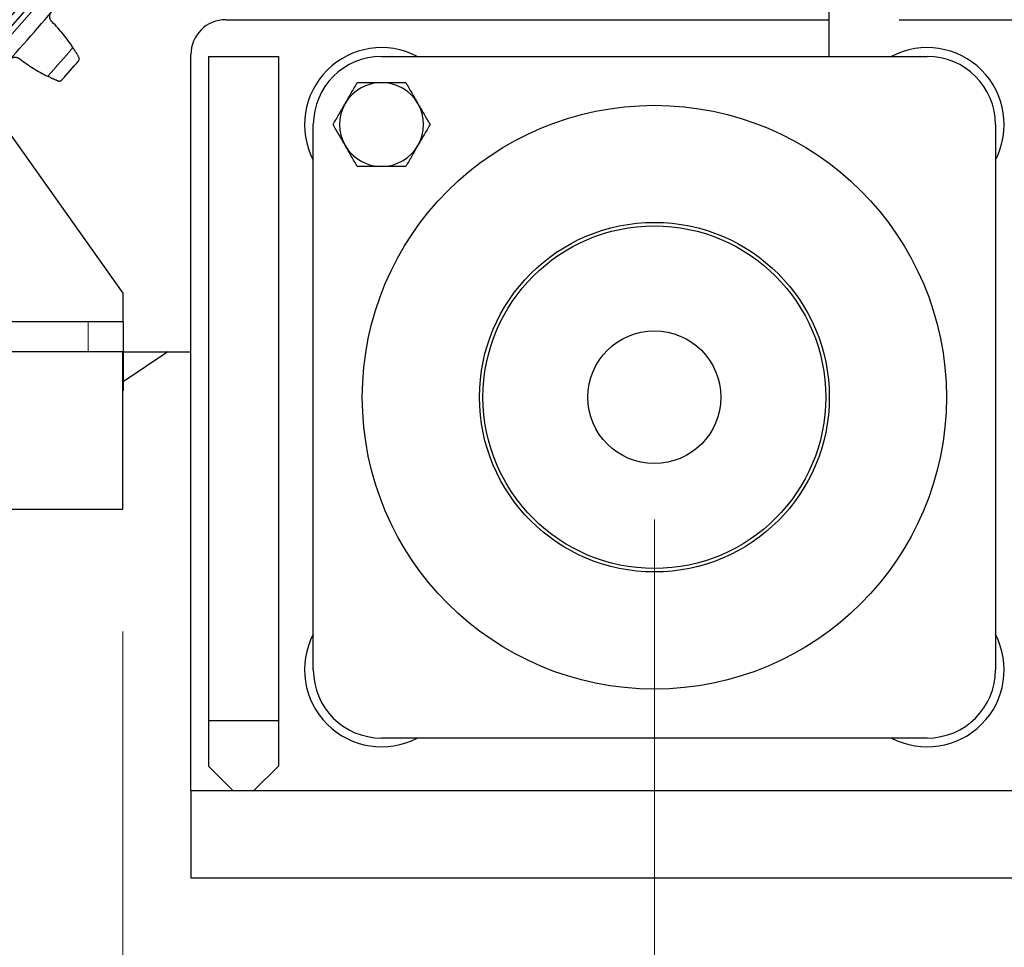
# Model space of a CAD drawing. Header units: inches. Extents: x 0 to 20790, y -12 to 14700.
# Tile 247 of 256: x 10435 to 10716, y 3013 to 3278. Entities that reach past the tile are written whole.
import ezdxf

# ---------------------------------------------------------------- set-up
doc = ezdxf.new("R2010")
doc.units = ezdxf.units.IN
for name, color, linetype, true_color in [('1', 7, 'Continuous', 0xffffff), ('204', 7, 'Continuous', 0xffffff), ('254', 7, 'Continuous', 0xffffff)]:
    doc.layers.add(name, color=color, linetype=linetype, true_color=true_color)
doc.styles.add('latin_extended', font='simplex.shx')
doc.dimstyles.get("Standard").update_dxf_attribs({"dimtxt": 0.18, "dimasz": 0.18, "dimexe": 0.18, "dimexo": 0.0625, "dimgap": 0.09, "dimtad": 0, "dimtih": 1, "dimtoh": 1, "dimdec": 4, "dimzin": 0, "dimdsep": 46, "dimtxsty": 'Standard', "dimcen": 0.09, "dimadec": 0, "dimazin": 0, "dimtfac": 1, "dimtdec": 4, "dimtofl": 0, "dimtmove": 0, "dimatfit": 3, "dimfxl": 1, "dimtolj": 1, "dimtzin": 0, "dimarcsym": 0})

# ---------------------------------------------------------------- blocks, each defined once
blk = doc.blocks.new('_U7')
at = {"layer": '254', "color": 3, "linetype": 'Continuous', "lineweight": 13, "transparency": 16777216}
for p, q in [((10006.19, 3683), (12004.46, 3683)), ((11969.46, 3560.5), (11969.46, 3155.5)), ((10981.19, 3033), (12004.46, 3033))]:
    blk.add_line(p, q, dxfattribs=at)
at = {"layer": '254', "color": 3, "transparency": 16777216}
for points in [[(11989.87, 3560.5), (11949.04, 3560.5), (11969.46, 3683)], [(11949.04, 3155.5), (11989.87, 3155.5), (11969.46, 3033)]]:
    blk.add_solid(points, dxfattribs=at)
at = {"layer": 'Defpoints', "color": 0, "transparency": 16777216}
for p in [(9971.19, 3683), (10946.19, 3033), (11969.46, 3033)]:
    blk.add_point(p, dxfattribs=at)
at = {"layer": '254', "color": 2, "lineweight": 13, "transparency": 16777216, "insert": (11785.71, 3200.5), "char_height": 122.5, "attachment_point": 1, "rotation": 90, "style": 'latin_extended'}
blk.add_mtext('\\A1;650', dxfattribs=at)
blk = doc.blocks.new('_U12')
at = {"layer": '254', "color": 3, "linetype": 'Continuous', "lineweight": 13, "transparency": 16777216}
for p, q in [((8877.69, 2997.5), (8877.69, 1585)), ((11066.19, 2997.5), (11066.19, 1585)), ((9000.19, 1620), (10943.69, 1620))]:
    blk.add_line(p, q, dxfattribs=at)
at = {"layer": '254', "color": 3, "transparency": 16777216}
for points in [[(9000.19, 1640.42), (9000.19, 1599.58), (8877.69, 1620)], [(10943.69, 1599.58), (10943.69, 1640.42), (11066.19, 1620)]]:
    blk.add_solid(points, dxfattribs=at)
at = {"layer": 'Defpoints', "color": 0, "transparency": 16777216}
for p in [(8877.69, 3032.5), (11066.19, 3032.5), (11066.19, 1620)]:
    blk.add_point(p, dxfattribs=at)
at = {"layer": '254', "color": 2, "lineweight": 13, "transparency": 16777216, "insert": (9767.77, 1803.75), "char_height": 122.5, "attachment_point": 1, "style": 'latin_extended'}
blk.add_mtext('\\A1;2188', dxfattribs=at)
blk = doc.blocks.new('_U13')
at = {"layer": '254', "color": 3, "linetype": 'Continuous', "lineweight": 13, "transparency": 16777216}
for p, q in [((9326.19, 3135), (9326.19, 1865)), ((10616.19, 3135), (10616.19, 1865)), ((9448.69, 1900), (10493.69, 1900))]:
    blk.add_line(p, q, dxfattribs=at)
at = {"layer": '254', "color": 3, "transparency": 16777216}
for points in [[(9448.69, 1920.42), (9448.69, 1879.58), (9326.19, 1900)], [(10493.69, 1879.58), (10493.69, 1920.42), (10616.19, 1900)]]:
    blk.add_solid(points, dxfattribs=at)
at = {"layer": 'Defpoints', "color": 0, "transparency": 16777216}
for p in [(9326.19, 3170), (10616.19, 3170), (10616.19, 1900)]:
    blk.add_point(p, dxfattribs=at)
at = {"layer": '254', "color": 2, "lineweight": 13, "transparency": 16777216, "insert": (9767.02, 2083.75), "char_height": 122.5, "attachment_point": 1, "style": 'latin_extended'}
blk.add_mtext('\\A1;1290', dxfattribs=at)
blk = doc.blocks.new('_U14')
at = {"layer": '254', "color": 3, "linetype": 'Continuous', "lineweight": 13, "transparency": 16777216}
for p, q in [((9478.19, 3103), (9478.19, 2145)), ((10464.19, 3103), (10464.19, 2145)), ((9600.69, 2180), (10341.69, 2180))]:
    blk.add_line(p, q, dxfattribs=at)
at = {"layer": '254', "color": 3, "transparency": 16777216}
for points in [[(9600.69, 2200.42), (9600.69, 2159.58), (9478.19, 2180)], [(10341.69, 2159.58), (10341.69, 2200.42), (10464.19, 2180)]]:
    blk.add_solid(points, dxfattribs=at)
at = {"layer": 'Defpoints', "color": 0, "transparency": 16777216}
for p in [(9478.19, 3138), (10464.19, 3138), (10464.19, 2180)]:
    blk.add_point(p, dxfattribs=at)
at = {"layer": '254', "color": 2, "lineweight": 13, "transparency": 16777216, "insert": (9816.6, 2363.75), "char_height": 122.5, "attachment_point": 1, "style": 'latin_extended'}
blk.add_mtext('\\A1;986', dxfattribs=at)

msp = doc.modelspace()

# ---------------------------------------------------------------- linework, layer by layer
at = {"layer": '1', "color": 2, "linetype": 'Continuous', "lineweight": 25}
for p, q in [((10666.186, 3267.502), (10666.186, 3423)), ((10493.686, 3278), (10666.185, 3278)), ((10686.183, 3278), (10738.686, 3278)), ((10483.686, 3057.502), (10483.686, 3268)), ((10488.686, 3267.5), (10488.686, 3077.5)), ((10488.686, 3267.5), (10508.686, 3267.5)), ((10508.686, 3267.5), (10508.686, 3077.5)), ((10538.186, 3267.5), (10694.186, 3267.5)), ((10518.686, 3092), (10518.686, 3248)), ((10713.686, 3248), (10713.686, 3092)), ((10464.346, 3199.806), (10432.269, 3244.942)), ((10464.346, 3191.61), (10464.346, 3199.806)), ((10454.346, 3191.61), (10374.952, 3191.61)), ((10464.346, 3191.61), (10454.346, 3191.61)), ((10464.346, 3191.61), (10464.346, 3171.806)), ((10464.186, 3183), (10358.36, 3183)), ((10464.186, 3138), (10464.186, 3183)), ((10477.138, 3182.999), (10464.345, 3174.37)), ((10464.347, 3183), (10483.687, 3183)), ((10464.346, 3171.806), (10464.186, 3171.806)), ((10296.212, 3138), (10464.186, 3138)), ((10488.686, 3077.5), (10508.686, 3077.5)), ((10488.686, 3077.5), (10488.686, 3064.5)), ((10508.686, 3077.5), (10508.686, 3064.5)), ((10694.186, 3072.5), (10538.186, 3072.5)), ((10488.686, 3064.5), (10495.686, 3057.5)), ((10501.686, 3057.5), (10508.686, 3064.5)), ((10483.686, 3057.5), (10748.686, 3057.5)), ((10483.686, 3057.5), (10483.686, 3032.5)), ((10483.686, 3032.5), (10748.686, 3032.5))]:
    msp.add_line(p, q, dxfattribs=at)
at = {"layer": '1', "color": 110, "linetype": 'Continuous', "lineweight": 13}
msp.add_line((10454.346, 3183), (10454.346, 3191.61), dxfattribs=at)
msp.add_circle((9971.186, 3683), 616.6, dxfattribs=at)
at = {"layer": '1', "color": 2, "linetype": 'Continuous', "lineweight": 25}
for centre, radius in [((9971.186, 3683), 615), ((9971.186, 3683), 613), ((10616.186, 3170), 83.5), ((10616.186, 3170), 50), ((10616.186, 3170), 49), ((10616.186, 3170), 19)]:
    msp.add_circle(centre, radius, dxfattribs=at)
for centre, radius, start, end in [((9971.186, 3683), 621, 317.579618, 319.872611), ((10493.686, 3268), 10, 90, 180), ((10538.186, 3248), 22, 62.42319, 207.57681), ((10694.186, 3248), 22, 332.42319, 117.57681), ((9971.186, 3683), 636, 318.405189, 319.04704), ((10538.186, 3248), 19.5, 90, 180), ((10694.186, 3248), 19.5, 0, 90), ((10538.186, 3092), 22, 152.42319, 297.57681), ((10694.186, 3092), 22, 242.42319, 27.57681), ((10538.186, 3092), 19.5, 180, 270), ((10694.186, 3092), 19.5, 270, 0)]:
    msp.add_arc(centre, radius, start, end, dxfattribs=at)
at = {"layer": '1', "color": 110, "linetype": 'Continuous', "lineweight": 13}
msp.add_arc((9971.186, 3683), 632.294, 318.231754, 319.220475, dxfattribs=at)
at = {"layer": '1', "color": 2, "linetype": 'Continuous', "lineweight": 25}
for points, knots in [([(10444.023, 3277.338), (10443.925, 3277.422), (10443.837, 3277.514), (10443.718, 3277.664), (10443.681, 3277.716), (10443.628, 3277.797), (10443.611, 3277.824), (10443.579, 3277.88), (10443.563, 3277.908), (10443.489, 3278.052), (10443.442, 3278.171), (10443.388, 3278.356), (10443.372, 3278.419), (10443.354, 3278.515), (10443.349, 3278.547), (10443.34, 3278.612), (10443.336, 3278.644), (10443.322, 3278.806), (10443.322, 3278.936), (10443.34, 3279.099), (10443.344, 3279.131), (10443.354, 3279.196), (10443.36, 3279.229), (10443.38, 3279.326), (10443.397, 3279.39), (10443.455, 3279.577), (10443.506, 3279.698), (10443.586, 3279.844), (10443.603, 3279.873), (10443.638, 3279.93), (10443.656, 3279.958), (10443.712, 3280.041), (10443.753, 3280.094), (10443.796, 3280.145)], [0, 0, 0, 0, 0.125, 0.125, 0.1875, 0.1875, 0.21875, 0.21875, 0.25, 0.25, 0.375, 0.375, 0.4375, 0.4375, 0.46875, 0.46875, 0.5, 0.5, 0.625, 0.625, 0.65625, 0.65625, 0.6875, 0.6875, 0.75, 0.75, 0.875, 0.875, 0.90625, 0.90625, 0.9375, 0.9375, 1, 1, 1, 1]), ([(10451.64, 3267.287), (10451.596, 3267.364), (10451.549, 3267.448), (10451.448, 3267.624), (10451.34, 3267.812), (10451.219, 3268.02), (10451.138, 3268.157), (10451.122, 3268.184), (10451.088, 3268.24), (10451.072, 3268.268), (10451.021, 3268.354), (10450.986, 3268.412), (10450.88, 3268.588), (10450.807, 3268.708), (10450.655, 3268.955), (10450.576, 3269.082), (10450.455, 3269.276), (10450.413, 3269.341), (10450.35, 3269.44), (10450.329, 3269.473), (10450.286, 3269.54), (10450.265, 3269.574), (10450.157, 3269.743), (10450.068, 3269.879), (10449.977, 3270.017)], [0, 0, 0, 0, 0.125, 0.125, 0.25, 0.375, 0.375, 0.40625, 0.40625, 0.4375, 0.4375, 0.5, 0.5, 0.625, 0.625, 0.75, 0.75, 0.8125, 0.8125, 0.84375, 0.84375, 0.875, 0.875, 1, 1, 1, 1]), ([(10431.936, 3266.633), (10431.981, 3266.682), (10432.075, 3266.775), (10432.229, 3266.9), (10432.339, 3266.972), (10432.425, 3267.023), (10432.454, 3267.039), (10432.513, 3267.07), (10432.542, 3267.084), (10432.692, 3267.154), (10432.815, 3267.197), (10432.974, 3267.235), (10433.006, 3267.242), (10433.055, 3267.251), (10433.071, 3267.254), (10433.103, 3267.259), (10433.185, 3267.272), (10433.33, 3267.285), (10433.46, 3267.284), (10433.589, 3267.277), (10433.653, 3267.27), (10433.846, 3267.24), (10433.971, 3267.208), (10434.151, 3267.143), (10434.211, 3267.118), (10434.298, 3267.077), (10434.327, 3267.063), (10434.384, 3267.032), (10434.412, 3267.016), (10434.55, 3266.934), (10434.653, 3266.858), (10434.749, 3266.772)], [0, 0, 0, 0, 0.0625, 0.125, 0.1875, 0.1875, 0.21875, 0.21875, 0.25, 0.25, 0.375, 0.375, 0.40625, 0.40625, 0.421875, 0.421875, 0.4375, 0.5, 0.5625, 0.5625, 0.625, 0.625, 0.75, 0.75, 0.8125, 0.8125, 0.84375, 0.84375, 0.875, 0.875, 1, 1, 1, 1]), ([(10451.524, 3266.141), (10451.525, 3266.142), (10451.526, 3266.143), (10451.527, 3266.145), (10451.528, 3266.147), (10451.531, 3266.15), (10451.537, 3266.157), (10451.55, 3266.173), (10451.576, 3266.206), (10451.596, 3266.235), (10451.635, 3266.294), (10451.657, 3266.336), (10451.717, 3266.466), (10451.745, 3266.559), (10451.766, 3266.706), (10451.769, 3266.757), (10451.768, 3266.834), (10451.767, 3266.86), (10451.762, 3266.913), (10451.759, 3266.939), (10451.745, 3267.019), (10451.731, 3267.073), (10451.694, 3267.18), (10451.67, 3267.234), (10451.64, 3267.287)], [0, 0, 0, 0, 0.0039062, 0.0039062, 0.0078125, 0.0078125, 0.015625, 0.03125, 0.0625, 0.125, 0.125, 0.25, 0.25, 0.5, 0.5, 0.625, 0.625, 0.6875, 0.6875, 0.75, 0.75, 0.875, 0.875, 1, 1, 1, 1]), ([(10442.78, 3261.817), (10442.928, 3261.745), (10443.074, 3261.675), (10443.362, 3261.54), (10443.644, 3261.408), (10443.915, 3261.285), (10444.115, 3261.196), (10444.181, 3261.166), (10444.279, 3261.123), (10444.311, 3261.109), (10444.375, 3261.081), (10444.407, 3261.067), (10444.564, 3260.998), (10444.806, 3260.894), (10445.027, 3260.8), (10445.239, 3260.712), (10445.34, 3260.67), (10445.459, 3260.621), (10445.483, 3260.612), (10445.529, 3260.593), (10445.597, 3260.565), (10445.661, 3260.539), (10445.703, 3260.522)], [0, 0, 0, 0, 0.125, 0.125, 0.25, 0.375, 0.375, 0.4375, 0.4375, 0.46875, 0.46875, 0.5, 0.5, 0.625, 0.75, 0.75, 0.875, 0.875, 0.90625, 0.90625, 0.9375, 1, 1, 1, 1]), ([(10445.703, 3260.522), (10445.759, 3260.5), (10445.815, 3260.483), (10445.925, 3260.46), (10445.98, 3260.453), (10446.087, 3260.449), (10446.139, 3260.451), (10446.241, 3260.463), (10446.291, 3260.472), (10446.388, 3260.499), (10446.435, 3260.516), (10446.524, 3260.555), (10446.567, 3260.577), (10446.648, 3260.628), (10446.686, 3260.656), (10446.74, 3260.702), (10446.767, 3260.726), (10446.796, 3260.756), (10446.81, 3260.771), (10446.816, 3260.778), (10446.82, 3260.782), (10446.822, 3260.784), (10446.824, 3260.786)], [0, 0, 0, 0, 0.125, 0.125, 0.25, 0.25, 0.375, 0.375, 0.5, 0.5, 0.625, 0.625, 0.75, 0.75, 0.875, 0.875, 0.9375, 0.96875, 0.984375, 0.9921875, 0.9921875, 1, 1, 1, 1])]:
    msp.add_open_spline(points, degree=3, knots=knots, dxfattribs=at)
for points in [[(10449.977, 3270.017), (10449.543, 3270.679), (10448.642, 3271.976), (10447.199, 3273.844), (10445.665, 3275.636), (10444.581, 3276.779), (10444.023, 3277.338)], [(10434.749, 3266.772), (10435.375, 3266.291), (10436.65, 3265.364), (10438.625, 3264.075), (10440.665, 3262.887), (10442.067, 3262.162), (10442.78, 3261.817)]]:
    msp.add_open_spline(points, degree=3, dxfattribs=at)
at = {"layer": '204', "color": 2, "linetype": 'Continuous', "lineweight": 25}
for start, end in [(90, 150), (30, 90), (150, 210), (330, 30), (210, 270), (270, 330)]:
    msp.add_arc((10538.186, 3248), 12, start, end, dxfattribs=at)
for points, knots in [([(10527.794, 3254), (10527.867, 3254.128), (10527.941, 3254.255), (10528.051, 3254.447), (10528.088, 3254.511), (10528.162, 3254.638), (10528.346, 3254.957), (10528.529, 3255.274), (10528.967, 3256.033), (10529.257, 3256.535), (10529.834, 3257.534), (10530.121, 3258.031), (10530.691, 3259.019), (10530.975, 3259.511), (10531.258, 3260)], [0, 0, 0, 0, 0.0625, 0.0625, 0.09375, 0.09375, 0.125, 0.25, 0.25, 0.5, 0.5, 0.75, 0.75, 1, 1, 1, 1]), ([(10531.258, 3260), (10531.818, 3260), (10532.382, 3260), (10533.519, 3260), (10534.091, 3260), (10535.247, 3260), (10535.83, 3260), (10536.566, 3260), (10536.714, 3260), (10537.009, 3260), (10537.157, 3260), (10537.599, 3260), (10537.893, 3260), (10538.186, 3260)], [0, 0, 0, 0, 0.25, 0.25, 0.5, 0.5, 0.75, 0.75, 0.8125, 0.8125, 0.875, 0.875, 1, 1, 1, 1]), ([(10538.186, 3260), (10538.772, 3260), (10539.356, 3260), (10540.52, 3260), (10541.1, 3260), (10542.255, 3260), (10542.831, 3260), (10543.548, 3260), (10543.692, 3260), (10543.978, 3260), (10544.121, 3260), (10544.549, 3260), (10544.832, 3260), (10545.114, 3260)], [0, 0, 0, 0, 0.25, 0.25, 0.5, 0.5, 0.75, 0.75, 0.8125, 0.8125, 0.875, 0.875, 1, 1, 1, 1]), ([(10545.114, 3260), (10545.681, 3259.019), (10546.252, 3258.03), (10547.117, 3256.532), (10547.407, 3256.029), (10547.99, 3255.019), (10548.283, 3254.511), (10548.578, 3254)], [0, 0, 0, 0, 0.5, 0.5, 0.75, 0.75, 1, 1, 1, 1]), ([(10524.33, 3248), (10524.896, 3248.982), (10525.467, 3249.971), (10526.332, 3251.469), (10526.622, 3251.971), (10527.205, 3252.981), (10527.499, 3253.489), (10527.794, 3254)], [0, 0, 0, 0, 0.5, 0.5, 0.75, 0.75, 1, 1, 1, 1]), ([(10548.578, 3254), (10548.652, 3253.873), (10548.725, 3253.746), (10548.836, 3253.554), (10548.873, 3253.49), (10548.947, 3253.363), (10549.13, 3253.044), (10549.314, 3252.727), (10549.752, 3251.968), (10550.042, 3251.465), (10550.619, 3250.466), (10550.905, 3249.97), (10551.476, 3248.981), (10551.76, 3248.49), (10552.042, 3248)], [0, 0, 0, 0, 0.0625, 0.0625, 0.09375, 0.09375, 0.125, 0.25, 0.25, 0.5, 0.5, 0.75, 0.75, 1, 1, 1, 1]), ([(10527.794, 3242), (10527.72, 3242.128), (10527.647, 3242.255), (10527.536, 3242.447), (10527.499, 3242.511), (10527.425, 3242.638), (10527.242, 3242.957), (10527.058, 3243.274), (10526.62, 3244.033), (10526.33, 3244.535), (10525.753, 3245.534), (10525.467, 3246.031), (10524.896, 3247.019), (10524.612, 3247.511), (10524.33, 3248)], [0, 0, 0, 0, 0.0625, 0.0625, 0.09375, 0.09375, 0.125, 0.25, 0.25, 0.5, 0.5, 0.75, 0.75, 1, 1, 1, 1]), ([(10552.042, 3248), (10551.476, 3247.019), (10550.905, 3246.03), (10550.04, 3244.532), (10549.75, 3244.029), (10549.167, 3243.019), (10548.873, 3242.511), (10548.578, 3242)], [0, 0, 0, 0, 0.5, 0.5, 0.75, 0.75, 1, 1, 1, 1]), ([(10531.258, 3236), (10530.691, 3236.982), (10530.12, 3237.971), (10529.255, 3239.469), (10528.965, 3239.971), (10528.382, 3240.981), (10528.089, 3241.489), (10527.794, 3242)], [0, 0, 0, 0, 0.5, 0.5, 0.75, 0.75, 1, 1, 1, 1]), ([(10548.578, 3242), (10548.505, 3241.873), (10548.431, 3241.746), (10548.321, 3241.554), (10548.284, 3241.49), (10548.21, 3241.363), (10548.026, 3241.044), (10547.843, 3240.727), (10547.405, 3239.968), (10547.115, 3239.465), (10546.538, 3238.466), (10546.251, 3237.97), (10545.681, 3236.981), (10545.397, 3236.49), (10545.114, 3236)], [0, 0, 0, 0, 0.0625, 0.0625, 0.09375, 0.09375, 0.125, 0.25, 0.25, 0.5, 0.5, 0.75, 0.75, 1, 1, 1, 1]), ([(10538.186, 3236), (10537.893, 3236), (10537.599, 3236), (10537.157, 3236), (10537.009, 3236), (10536.714, 3236), (10536.566, 3236), (10535.83, 3236), (10535.247, 3236), (10534.091, 3236), (10533.519, 3236), (10532.382, 3236), (10531.818, 3236), (10531.258, 3236)], [0, 0, 0, 0, 0.125, 0.125, 0.1875, 0.1875, 0.25, 0.25, 0.5, 0.5, 0.75, 0.75, 1, 1, 1, 1]), ([(10545.114, 3236), (10544.832, 3236), (10544.549, 3236), (10544.121, 3236), (10543.978, 3236), (10543.692, 3236), (10543.548, 3236), (10542.831, 3236), (10542.255, 3236), (10541.1, 3236), (10540.52, 3236), (10539.356, 3236), (10538.772, 3236), (10538.186, 3236)], [0, 0, 0, 0, 0.125, 0.125, 0.1875, 0.1875, 0.25, 0.25, 0.5, 0.5, 0.75, 0.75, 1, 1, 1, 1])]:
    msp.add_open_spline(points, degree=3, knots=knots, dxfattribs=at)

# ---------------------------------------------------------------- dimensions: what is measured, and where the dimension line sits
at = {"layer": '254', "color": 2, "linetype": 'Continuous', "lineweight": 13}
dim = msp.add_linear_dim(base=(11969.456, 3033), p1=(9971.186, 3683), p2=(10946.186, 3033), angle=90, dimstyle='Standard', override={"dimscale": 35, "dimtxt": 3.5, "dimasz": 3.5, "dimexe": 1, "dimexo": 1, "dimgap": 1.75, "dimtad": 1, "dimtih": 0, "dimtoh": 0, "dimdec": 2, "dimlfac": 1, "dimzin": 8, "dimdsep": 46, "dimlunit": 2, "dimtxsty": 'latin_extended', "dimsah": 1, "dimse1": 0, "dimse2": 0, "dimsd1": 0, "dimsd2": 0, "dimclrd": 3, "dimclre": 3, "dimclrt": 2, "dimtol": 0, "dimtm": -0.1, "dimtfac": 0.714286, "dimtdec": 3, "dimtofl": 1, "dimtmove": 0, "dimtzin": 8, "dimlwd": 13, "dimlwe": 13}, dxfattribs=at)
dim.commit()
dim.dimension.update_dxf_attribs({"geometry": '_U7', "text_midpoint": (11969.456, 3358), "dimtype": 160})
for base, p1, p2, picture, middle in [((10616.186, 1900), (9326.186, 3170), (10616.186, 3170), '_U13', (9971.186, 1900)), ((10464.186, 2180), (9478.186, 3138), (10464.186, 3138), '_U14', (9971.186, 2180)), ((11066.186005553, 1620.000332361), (8877.686005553, 3032.500332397), (11066.186005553, 3032.500332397), '_U12', (9971.936005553, 1620.000332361))]:
    dim = msp.add_linear_dim(base=base, p1=p1, p2=p2, dimstyle='Standard', override={"dimscale": 35, "dimtxt": 3.5, "dimasz": 3.5, "dimexe": 1, "dimexo": 1, "dimgap": 1.75, "dimtad": 1, "dimtih": 1, "dimtoh": 0, "dimdec": 0, "dimlfac": 1, "dimzin": 8, "dimdsep": 46, "dimlunit": 2, "dimtxsty": 'latin_extended', "dimsah": 1, "dimse1": 0, "dimse2": 0, "dimsd1": 0, "dimsd2": 0, "dimclrd": 3, "dimclre": 3, "dimclrt": 2, "dimtol": 0, "dimtm": -0.1, "dimtfac": 0.714286, "dimtdec": 3, "dimtofl": 1, "dimtmove": 0, "dimtzin": 8, "dimlwd": 13, "dimlwe": 13}, dxfattribs=at)
    dim.commit()
    dim.dimension.update_dxf_attribs({"geometry": picture, "text_midpoint": middle, "dimtype": 160})

doc.saveas('drawing.dxf')
